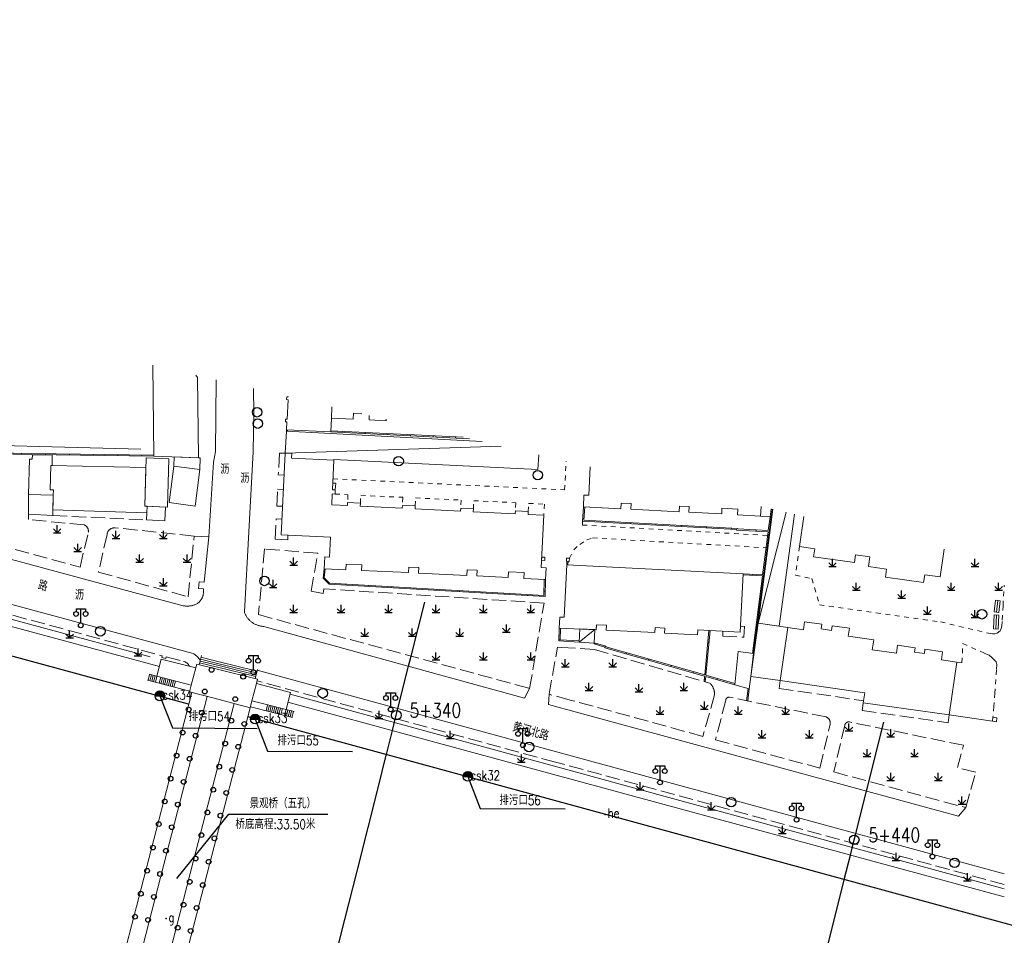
# Model space of a CAD drawing. Extents: x 39508475 to 39522402, y 3783947 to 3795549.
# Tile 111 of 256: x 39514293 to 39514500, y 3794345 to 3794538. Entities that reach past the tile are written whole.
import ezdxf
from ezdxf.enums import TextEntityAlignment as Align

# ---------------------------------------------------------------- set-up
doc = ezdxf.new("R2010")
doc.units = 0
doc.header["$PDSIZE"] = 0.2
doc.linetypes.add('X0', pattern=[4, 3, -1])
doc.linetypes.add('X6', pattern=[2, 1, -1])
doc.layers.get('0').update_dxf_attribs({"linetype": 'CONTINUOUS'})
for name, color, linetype in [('DLSS', 4, 'CONTINUOUS'), ('JCDL_DMX_F', 30, 'CONTINUOUS'), ('JCDL_JMDD_F', 231, 'CONTINUOUS'), ('JCDL_JMDX_F', 231, 'CONTINUOUS'), ('JCDL_JT_ZJ', 100, 'CONTINUOUS'), ('JCDL_JTD_F', 100, 'CONTINUOUS'), ('JCDL_JTX_F', 100, 'CONTINUOUS'), ('JMD', 6, 'CONTINUOUS'), ('SXSS', 5, 'CONTINUOUS'), ('ZBTZ', 3, 'CONTINUOUS'), ('zdh', 7, 'CONTINUOUS'), ('排水孔', 4, 'CONTINUOUS'), ('断面线', 2, 'CONTINUOUS')]:
    doc.layers.add(name, color=color, linetype=linetype)
for name, color, linetype, lineweight in [('JCDL_JMDX', 1, 'CONTINUOUS', 0), ('JCDL_ZBX', 3, 'CONTINUOUS', 0), ('JCDL_ZBX_F', 7, 'CONTINUOUS', 0), ('TEXTL_ZJ', 7, 'CONTINUOUS', 0)]:
    doc.layers.add(name, color=color, linetype=linetype, lineweight=lineweight)
doc.styles.add('HZ', font='rs', dxfattribs={"width": 0.8, "bigfont": 'hztxt'})
doc.linetypes.add('10422', pattern='A,2,[150,AAA.SHX,S=1,R=0,X=0,Y=1],2,[177,AAA.SHX,S=1,R=0,X=0,Y=0.8],1e-09', length=4)
doc.linetypes.add('X19', pattern='A,4.5,[145,symbolx.shx,S=1,R=0,X=0,Y=1],4.5,-0.5,[146,symbolx.shx,S=1,R=0,X=0,Y=0],-0.5', length=10)
doc.linetypes.add('X41', pattern='A,1,[18,symbolt.shx,S=1,R=0,X=0,Y=0],2,[8,symbolt.shx,S=1,R=0,X=0,Y=0],1', length=4)
doc.linetypes.add('X49', pattern='A,0,[5,symbolt.shx,S=1,R=0,X=0,Y=0],-10', length=10)
doc.linetypes.add('X67', pattern='A,1,[150,symbolx.shx,S=1,R=0,X=0,Y=1],2,[153,symbolx.shx,S=1,R=0,X=0,Y=0.8],2,[145,symbolx.shx,S=1,R=0,X=0,Y=0],0,[150,symbolx.shx,S=1,R=0,X=0,Y=1],2,[153,symbolx.shx,S=1,R=0,X=0,Y=0.8],2,[150,symbolx.shx,S=1,R=0,X=0,Y=1],0.5,-0.5,[146,symbolx.shx,S=1,R=0,X=0,Y=0],-0.5,0.5,[153,symbolx.shx,S=1,R=0,X=0,Y=0.8],1', length=12)

# ---------------------------------------------------------------- blocks, each defined once
blk = doc.blocks.new('5820000')
at = {"color": 0, "linetype": 'Continuous'}
blk.add_circle((0, 0), 1, dxfattribs=at)
blk = doc.blocks.new('3273002')
at = {"color": 0, "linetype": 'Continuous'}
blk.add_circle((0, 0), 0.5, dxfattribs=at)
blk = doc.blocks.new('9530003')
at = {"color": 0}
for p, q in [((-0.8, 0), (0.8, 0)), ((0, 0), (0, 1.6))]:
    blk.add_line(p, q, dxfattribs=at)
at = {"color": 0, "linetype": 'Continuous'}
for points in [[(0, 0), (-0.8, 0.8)], [(0, 0), (0.8, 0.8)]]:
    blk.add_lwpolyline(points, dxfattribs=at)
blk = doc.blocks.new('3521000')
at = {"color": 0}
for p, q in [((-1, 3.5), (1, 3.5)), ((0, 0.5), (0, 3.5))]:
    blk.add_line(p, q, dxfattribs=at)
at = {"color": 0, "linetype": 'Continuous', "flags": 128}
for points in [[(-1, 3.5), (-1, 2.9)], [(1, 3.5), (1, 2.9)]]:
    blk.add_lwpolyline(points, dxfattribs=at)
at = {"color": 0}
for centre in [(-1, 2.4), (1, 2.4), (0, 0)]:
    blk.add_circle(centre, 0.5, dxfattribs=at)

msp = doc.modelspace()

# ---------------------------------------------------------------- hatches: boundary and pattern name
at = {"layer": '排水孔', "linetype": 'Continuous'}
h = msp.add_hatch(color=256, dxfattribs=at)
edge = h.paths.add_edge_path()
edge.add_arc((39514322.09, 3794395.318), 1, 0, 180)
edge.add_line((39514321.09, 3794395.318), (39514322.09, 3794395.318))
edge.add_line((39514322.09, 3794395.318), (39514323.09, 3794395.318))
h = msp.add_hatch(color=256, dxfattribs=at)
edge = h.paths.add_edge_path()
edge.add_arc((39514342.15, 3794390.422), 1, 0, 180)
edge.add_line((39514341.15, 3794390.422), (39514342.15, 3794390.422))
edge.add_line((39514342.15, 3794390.422), (39514343.15, 3794390.422))
h = msp.add_hatch(color=256, dxfattribs=at)
edge = h.paths.add_edge_path()
edge.add_arc((39514386.97, 3794378.346), 1, 0, 180)
edge.add_line((39514385.97, 3794378.346), (39514386.97, 3794378.346))
edge.add_line((39514386.97, 3794378.346), (39514387.97, 3794378.346))

# ---------------------------------------------------------------- linework, layer by layer
for p, q in [((39514321.09, 3794395.318, 74.901), (39514323.09, 3794395.318, 74.901)), ((39514341.15, 3794390.422, 74.813), (39514343.15, 3794390.422, 74.813)), ((39514385.97, 3794378.346, 74.911), (39514387.97, 3794378.346, 74.911))]:
    msp.add_line(p, q)
at = {"linetype": 'Continuous'}
for p, q in [((39514322.09, 3794395.318, 36.561), (39514324.70834, 3794388.61569, -0.001)), ((39514342.15, 3794390.422, 36.473), (39514344.76834, 3794383.71969, -0.089)), ((39514324.70834, 3794388.61569, -0.001), (39514342.59506, 3794388.4954, -0.001)), ((39514344.76834, 3794383.71969, -0.089), (39514362.65506, 3794383.5994, -0.089)), ((39514386.97, 3794378.346, 36.571), (39514389.58834, 3794371.64369, 0.009)), ((39514389.58834, 3794371.64369, 0.009), (39514407.47506, 3794371.5234, 0.009))]:
    msp.add_line(p, q, dxfattribs=at)
at = {"flags": 128}
for points, elevation in [([(39514323.09, 3794395.318, 1), (39514321.09, 3794395.318), (39514322.09, 3794395.318)], 36.561), ([(39514343.15, 3794390.422, 1), (39514341.15, 3794390.422), (39514342.15, 3794390.422)], 36.473), ([(39514387.97, 3794378.346, 1), (39514385.97, 3794378.346), (39514386.97, 3794378.346)], 36.571)]:
    msp.add_lwpolyline(points, format="xyb", close=True, dxfattribs=dict(at, elevation=elevation))
at = {"layer": 'DLSS', "linetype": 'Continuous', "lineweight": 20}
for points in [[(39514332.392, 3794428.84601), (39514333.38199, 3794444.581), (39514333.78399, 3794446.787), (39514333.95503, 3794461.91315)], [(39514341.78053, 3794460.09564), (39514341.867, 3794454.99699), (39514341.722, 3794446.785), (39514339.88679, 3794413.02052)], [(39514250, 3794435.12027), (39514326.989, 3794414.31901), (39514327.13556, 3794414.29605), (39514327.28281, 3794414.27796), (39514327.43054, 3794414.26439), (39514327.57861, 3794414.25535), (39514327.7269, 3794414.25085), (39514327.87525, 3794414.25089), (39514328.02354, 3794414.25547), (39514328.1718, 3794414.2648), (39514328.31933, 3794414.27824), (39514328.46657, 3794414.29641), (39514328.61318, 3794414.31908), (39514328.75903, 3794414.34622), (39514328.90398, 3794414.37782), (39514329.04789, 3794414.41384), (39514329.19064, 3794414.45424), (39514329.33208, 3794414.49901), (39514329.47208, 3794414.54807), (39514329.61052, 3794414.60141), (39514329.74725, 3794414.65896), (39514329.882, 3794414.721), (39514329.98102, 3794414.78678), (39514330.07711, 3794414.85676), (39514330.17035, 3794414.9305), (39514330.26059, 3794415.00788), (39514330.34768, 3794415.0888), (39514330.43149, 3794415.1731), (39514330.51188, 3794415.26067), (39514330.58873, 3794415.35137), (39514330.66192, 3794415.44505), (39514330.73133, 3794415.54156), (39514330.79684, 3794415.64075), (39514330.81404, 3794415.66902), (39514330.85837, 3794415.74246), (39514330.91581, 3794415.84654), (39514330.96906, 3794415.95282), (39514331.01805, 3794416.06114), (39514331.0627, 3794416.17131), (39514331.10294, 3794416.28317), (39514331.1387, 3794416.39654), (39514331.16992, 3794416.51124), (39514331.19657, 3794416.62709), (39514331.21859, 3794416.74391), (39514331.23596, 3794416.86151), (39514331.24864, 3794416.97971), (39514331.25661, 3794417.09832), (39514331.25986, 3794417.21715), (39514331.258, 3794417.336), (39514331.304, 3794417.877), (39514330.23301, 3794417.94099), (39514330.379, 3794419.333), (39514331.437, 3794419.322), (39514332.392, 3794428.84601), (39514329.288, 3794429.011)], [(39514330.58761, 3794402.82332), (39514330.58119, 3794402.83368), (39514330.49731, 3794402.95955), (39514330.40932, 3794403.08257), (39514330.31729, 3794403.20261), (39514330.22135, 3794403.31954), (39514330.12158, 3794403.43323), (39514330.01811, 3794403.54356), (39514329.91104, 3794403.6504), (39514329.80049, 3794403.75364), (39514329.68659, 3794403.85316), (39514329.56946, 3794403.94886), (39514329.44922, 3794404.04063), (39514329.32601, 3794404.12836), (39514329.19996, 3794404.21197), (39514329.071, 3794404.291), (39514250, 3794425.6078)], [(39514399.99001, 3794396.89999), (39514398.935, 3794394.836), (39514343.949, 3794409.983), (39514343.80005, 3794409.99159), (39514343.65149, 3794410.00549), (39514343.50347, 3794410.02427), (39514343.35615, 3794410.04791), (39514343.20968, 3794410.07639), (39514343.06424, 3794410.10968), (39514342.91996, 3794410.14773), (39514342.77702, 3794410.19052), (39514342.63556, 3794410.23798), (39514342.49575, 3794410.29008), (39514342.35772, 3794410.34675), (39514342.22163, 3794410.40793), (39514342.08763, 3794410.47356), (39514341.95587, 3794410.54357), (39514341.82648, 3794410.61787), (39514341.6996, 3794410.69639), (39514341.57538, 3794410.77905), (39514341.45395, 3794410.86575), (39514341.33543, 3794410.9564), (39514341.21997, 3794411.0509), (39514341.10768, 3794411.14916), (39514340.99868, 3794411.25105), (39514340.989, 3794411.26101), (39514340.8931, 3794411.35648), (39514340.79104, 3794411.46533), (39514340.69262, 3794411.57747), (39514340.59795, 3794411.6928), (39514340.50713, 3794411.81118), (39514340.42025, 3794411.93248), (39514340.33741, 3794412.05658), (39514340.2587, 3794412.18334), (39514340.1842, 3794412.31262), (39514340.114, 3794412.44428), (39514340.04818, 3794412.57819), (39514339.98679, 3794412.71418), (39514339.92992, 3794412.85213), (39514339.88679, 3794413.02052)], [(39514405.90829, 3794383.49241), (39514342.6119, 3794400.74018)], [(39514404.06999, 3794395.68701), (39514403.96001, 3794393.549), (39514408.0481, 3794392.43376)], [(39514408.0481, 3794392.43376), (39514490.34501, 3794369.983), (39514491.866, 3794371.807)], [(39514500, 3794357.85882), (39514424.714, 3794378.368), (39514405.90829, 3794383.49241)]]:
    msp.add_lwpolyline(points, dxfattribs=at)
at = {"layer": 'DLSS', "linetype": 'X6', "lineweight": 0}
for points in [[(39514358.54819, 3794441.07357), (39514407.34771, 3794438.74286), (39514407.696, 3794444.78644)], [(39514359.007, 3794437.848), (39514361.70686, 3794437.71906), (39514361.624, 3794436.05699)], [(39514364.32799, 3794435.916), (39514364.41141, 3794437.58989), (39514373.2572, 3794437.1674), (39514373.17301, 3794435.479)], [(39514375.879, 3794435.346), (39514375.96333, 3794437.03816), (39514385.54824, 3794436.58037), (39514385.464, 3794434.89)], [(39514388.138, 3794434.71501), (39514388.22463, 3794436.45255), (39514397.08839, 3794436.02921), (39514397.002, 3794434.296)], [(39514399.68901, 3794434.164), (39514399.77561, 3794435.90086), (39514403.09803, 3794435.74218), (39514402.98199, 3794433.378)], [(39514411.151, 3794432.136), (39514411.10256, 3794431.33507), (39514450.19156, 3794429.12462)], [(39514408.38297, 3794424.335), (39514409.28221, 3794426.13058), (39514410.55469, 3794427.25142), (39514412.02128, 3794428.22137), (39514413.26172, 3794428.61806)], [(39514413.26172, 3794428.61806), (39514450.05465, 3794426.52822)], [(39514456.83, 3794426.785), (39514456.02576, 3794420.75569), (39514459.45406, 3794420.0707), (39514461.07799, 3794414.49827), (39514486.55036, 3794410.93039), (39514496.65415, 3794408.53673), (39514497.48462, 3794408.39231), (39514498.03093, 3794408.38221), (39514498.48619, 3794408.58435), (39514499.10332, 3794409.06949), (39514499.35624, 3794409.50409), (39514499.49788, 3794410.02966), (39514499.57916, 3794411.3168), (39514499.73132, 3794414.3529), (39514500, 3794418.69721)], [(39514490.005, 3794402.479), (39514491.03777, 3794402.33547), (39514491.27988, 3794406.34247), (39514495.93162, 3794404.29985), (39514496.78375, 3794403.90871), (39514497.39406, 3794403.46005), (39514497.88922, 3794402.96537), (39514498.29226, 3794402.4937), (39514498.44237, 3794401.9841), (39514498.33874, 3794400.79917), (39514498.0049, 3794395.91725), (39514497.8149, 3794393.09873), (39514497.61448, 3794390.83415)]]:
    msp.add_lwpolyline(points, dxfattribs=at)
at = {"layer": 'JCDL_DMX_F', "color": 3, "linetype": 'X41', "lineweight": 0}
for points in [[(39514250, 3794421.00078), (39514263.4553, 3794417.36113), (39514321.98481, 3794401.52898)], [(39514349.07122, 3794394.00055), (39514404.79884, 3794378.85647)], [(39514404.79884, 3794378.85647), (39514500, 3794352.9854)]]:
    msp.add_lwpolyline(points, dxfattribs=at)
at = {"layer": 'JCDL_JMDX', "color": 6, "linetype": 'Continuous', "lineweight": 0}
for points in [[(39514348.766, 3794451.41801), (39514348.749, 3794451.133)], [(39514258.93137, 3794449.41721), (39514260.00476, 3794449.42218), (39514259.985, 3794446.813), (39514295.122, 3794446.16001), (39514320.772, 3794445.82901)], [(39514358.08919, 3794450.95802), (39514387.33647, 3794449.51505)], [(39514348.51274, 3794446.46941), (39514393.96041, 3794447.9766)], [(39514411.335, 3794435.178), (39514411.151, 3794432.136), (39514443.59355, 3794430.39803), (39514443.587, 3794430.27401), (39514450.23369, 3794429.92351)], [(39514450.86795, 3794434.75954), (39514450.63416, 3794433.03777), (39514450.26567, 3794430.17217)], [(39514448.13313, 3794410.64935), (39514454.00685, 3794434.03051)], [(39514450.23369, 3794429.92351), (39514449.06986, 3794420.87277)], [(39514356.684, 3794422.10201), (39514356.452, 3794420.105), (39514357.729, 3794418.86599), (39514398.202, 3794416.53699), (39514403.251, 3794416.253), (39514403.322, 3794419.879)], [(39514407.85206, 3794423.70138), (39514407.815, 3794422.98199)], [(39514449.06986, 3794420.87277), (39514444.95801, 3794421.08299)], [(39514449.03788, 3794420.62408), (39514446.93816, 3794404.29527)], [(39514406.232, 3794409.634), (39514406.15399, 3794406.933), (39514410.40568, 3794406.66032)], [(39514410.40568, 3794406.66032), (39514413.73552, 3794409.29438)], [(39514437.12105, 3794399.67942), (39514438.01135, 3794409.13236)], [(39514413.607, 3794406.45499), (39514413.574, 3794406.284), (39514415.81801, 3794405.61399), (39514415.823, 3794405.48099), (39514436.85245, 3794399.49594)], [(39514330.36234, 3794401.90696), (39514330.83286, 3794403.82095)], [(39514330.74484, 3794403.4629), (39514334.27956, 3794402.59398)], [(39514329.837, 3794402.036), (39514329.62836, 3794401.22427)], [(39514334.17001, 3794400.97167), (39514329.837, 3794402.036)], [(39514330.45837, 3794402.2976), (39514334.19747, 3794401.37843)], [(39514330.55386, 3794402.68603), (39514334.22484, 3794401.78361)], [(39514330.64935, 3794403.07447), (39514334.2522, 3794402.18879)], [(39514334.19747, 3794401.37843), (39514342.28034, 3794399.39145)], [(39514334.22484, 3794401.78361), (39514342.37583, 3794399.77989)], [(39514334.2522, 3794402.18879), (39514342.47132, 3794400.16832)], [(39514334.27956, 3794402.59398), (39514342.56681, 3794400.55676)], [(39514319.90819, 3794399.87696), (39514319.57805, 3794398.59248)], [(39514319.7904, 3794399.90724), (39514321.45782, 3794399.47867)], [(39514320.2956, 3794399.77739), (39514319.96546, 3794398.49291)], [(39514320.68301, 3794399.67781), (39514320.35286, 3794398.39334)], [(39514321.07042, 3794399.57824), (39514320.74027, 3794398.29376)], [(39514321.45782, 3794399.47867), (39514321.12768, 3794398.19419)], [(39514322.25614, 3794399.27348), (39514321.926, 3794397.989)], [(39514342.64945, 3794398.88885), (39514334.17001, 3794400.97167)], [(39514436.99727, 3794398.31053), (39514437.09721, 3794399.42628), (39514443.219, 3794397.684)], [(39514319.46026, 3794398.62276), (39514328.36811, 3794396.33322)], [(39514322.64355, 3794399.17391), (39514322.31341, 3794397.88943)], [(39514323.03096, 3794399.07433), (39514322.70082, 3794397.78985)], [(39514323.41837, 3794398.97476), (39514323.08822, 3794397.69028)], [(39514323.80578, 3794398.87518), (39514323.47563, 3794397.59071)], [(39514324.19318, 3794398.77561), (39514323.86304, 3794397.49113)], [(39514324.58059, 3794398.67604), (39514324.25045, 3794397.39156)], [(39514324.968, 3794398.57646), (39514324.63786, 3794397.29198)], [(39514325.35541, 3794398.47689), (39514325.02526, 3794397.19241)], [(39514328.70119, 3794397.61694), (39514328.32545, 3794396.16881)], [(39514342.40562, 3794397.94019), (39514342.64945, 3794398.88885)], [(39514332.05461, 3794395.20122), (39514323.48968, 3794362.02868)], [(39514328.32545, 3794396.16881), (39514333.4992, 3794394.82641)], [(39514445.94839, 3794394.28085), (39514446.258, 3794396.85499)], [(39514337.73656, 3794393.72696), (39514329.19463, 3794360.64352)], [(39514333.4992, 3794394.82641), (39514341.08981, 3794392.85692)], [(39514341.47844, 3794394.33286), (39514341.08981, 3794392.85692)], [(39514344.4531, 3794392.19897), (39514344.78324, 3794393.48345)], [(39514344.8405, 3794392.09939), (39514345.17065, 3794393.38387)], [(39514345.22791, 3794391.99982), (39514345.55806, 3794393.2843)], [(39514345.61532, 3794391.90025), (39514345.94546, 3794393.18472)], [(39514346.00273, 3794391.80067), (39514346.33287, 3794393.08515)], [(39514346.39014, 3794391.7011), (39514346.72028, 3794392.98558)], [(39514346.77754, 3794391.60152), (39514347.10769, 3794392.886)], [(39514347.16495, 3794391.50195), (39514347.4951, 3794392.78643)], [(39514347.55236, 3794391.40238), (39514347.88251, 3794392.68686)], [(39514348.35068, 3794391.19719), (39514348.68082, 3794392.48167)], [(39514348.73809, 3794391.09761), (39514349.06823, 3794392.38209)], [(39514349.1255, 3794390.99804), (39514349.45564, 3794392.28252)], [(39514349.5129, 3794390.89847), (39514349.84305, 3794392.18295)], [(39514349.90031, 3794390.79889), (39514350.23046, 3794392.08337)], [(39514323.48968, 3794362.02868), (39514314.18335, 3794325.98464)], [(39514329.19463, 3794360.64352), (39514319.87228, 3794324.53743)]]:
    msp.add_lwpolyline(points, dxfattribs=at)
at = {"layer": 'JCDL_JMDX', "color": 6, "linetype": 'X0', "lineweight": 0}
for points in [[(39514348.51274, 3794446.46941), (39514347.25699, 3794446.478), (39514347.03799, 3794441.908), (39514348.27626, 3794441.84866)], [(39514347.93966, 3794435.27146), (39514346.73899, 3794435.329), (39514346.895, 3794438.895), (39514348.12209, 3794438.83619)], [(39514359.04601, 3794438.74301), (39514359.14501, 3794440.13699), (39514358.50491, 3794440.16758)], [(39514299.536, 3794433.352), (39514319.276, 3794432.39499)], [(39514349.06191, 3794429.22777), (39514349.01289, 3794428.2043), (39514346.38801, 3794428.32999), (39514346.613, 3794432.61601), (39514347.80084, 3794432.55907)], [(39514440.72836, 3794408.98041), (39514440.669, 3794407.919), (39514445.116, 3794407.703), (39514445.267, 3794409.97), (39514444.55531, 3794410.00737)], [(39514452.796, 3794398.579), (39514452.55454, 3794396.93231), (39514470.34697, 3794394.32338), (39514470.05429, 3794392.25269), (39514488.157, 3794389.694), (39514488.398, 3794391.33201)]]:
    msp.add_lwpolyline(points, dxfattribs=at)
at = {"layer": 'JCDL_JMDX', "color": 6, "linetype": 'X67', "lineweight": 0}
for points in [[(39514250, 3794414.78369), (39514328.14589, 3794393.5867)], [(39514340.59451, 3794390.93857), (39514403.57703, 3794373.75101)], [(39514403.57703, 3794373.75101), (39514500, 3794347.43775)]]:
    msp.add_lwpolyline(points, dxfattribs=at)
at = {"layer": 'JCDL_JMDX', "color": 6, "linetype": 'X19', "lineweight": 0}
msp.add_lwpolyline([(39514488.39797, 3794391.33201), (39514497.512, 3794389.99699)], dxfattribs=at)
at = {"layer": 'JCDL_JMDX_F', "linetype": 'Continuous', "lineweight": 0}
for points in [[(39514348.7575, 3794451.2755), (39514349.00706, 3794451.26062)], [(39514349.01571, 3794451.40569), (39514348.99864, 3794451.11948)], [(39514358.10151, 3794451.20772), (39514385.96808, 3794449.83286)], [(39514360.58615, 3794450.83483), (39514360.59847, 3794451.08453)], [(39514365.34656, 3794450.59996), (39514365.35888, 3794450.84966)], [(39514370.10697, 3794450.3651), (39514370.11929, 3794450.6148)], [(39514374.86739, 3794450.13023), (39514374.8797, 3794450.37993)], [(39514379.6278, 3794449.89537), (39514379.64012, 3794450.14507)], [(39514384.38821, 3794449.6605), (39514384.40053, 3794449.9102)], [(39514260.23687, 3794447.05836), (39514295.12593, 3794446.40998), (39514320.77011, 3794446.07905)], [(39514292.91306, 3794446.20106), (39514292.91771, 3794446.45101)], [(39514297.98473, 3794446.12306), (39514297.98796, 3794446.37304)], [(39514303.0566, 3794446.05761), (39514303.05983, 3794446.30759)], [(39514308.12847, 3794445.99216), (39514308.1317, 3794446.24214)], [(39514313.20034, 3794445.92671), (39514313.20357, 3794446.17669)], [(39514318.27221, 3794445.86126), (39514318.27543, 3794446.11125)], [(39514411.58454, 3794435.1629), (39514411.41574, 3794432.37218), (39514443.85636, 3794430.63431), (39514443.84983, 3794430.51049), (39514450.26567, 3794430.17217)], [(39514447.18611, 3794404.26339), (39514450.882, 3794433.005), (39514451.11253, 3794434.70273)], [(39514411.18406, 3794432.68256), (39514411.43361, 3794432.66746)], [(39514450.58452, 3794432.65175), (39514450.83248, 3794432.61987)], [(39514415.92757, 3794431.88012), (39514415.94094, 3794432.12976)], [(39514421.2509, 3794431.59494), (39514421.26427, 3794431.84459)], [(39514426.57422, 3794431.30977), (39514426.5876, 3794431.55941)], [(39514431.89755, 3794431.0246), (39514431.91093, 3794431.27424)], [(39514437.22088, 3794430.73942), (39514437.23426, 3794430.98906)], [(39514442.54421, 3794430.45425), (39514442.55759, 3794430.70389)], [(39514447.73716, 3794430.05516), (39514447.75033, 3794430.30481)], [(39514449.91484, 3794427.44392), (39514450.1628, 3794427.41204)], [(39514402.54974, 3794424.57078), (39514403.17701, 3794424.54), (39514403.17099, 3794423.895), (39514402.51815, 3794423.92705), (39514402.54974, 3794424.57078)], [(39514407.76201, 3794424.36699), (39514408.38297, 3794424.335), (39514408.349, 3794423.67578), (39514407.72802, 3794423.70777), (39514407.76201, 3794424.36699)], [(39514356.93438, 3794422.09083), (39514356.71456, 3794420.19859), (39514357.83629, 3794419.11023), (39514398.2162, 3794416.78659), (39514403.00612, 3794416.51716), (39514403.07216, 3794419.89005)], [(39514407.83353, 3794423.34169), (39514408.0832, 3794423.32882)], [(39514408.10173, 3794423.68852), (39514408.06467, 3794422.96923)], [(39514449.38871, 3794423.35235), (39514449.63667, 3794423.32047)], [(39514449.03788, 3794420.62408), (39514444.94524, 3794420.83332)], [(39514447.01393, 3794420.97788), (39514447.00117, 3794420.72821)], [(39514356.80336, 3794419.76409), (39514356.97745, 3794419.94352)], [(39514361.23481, 3794418.66425), (39514361.24917, 3794418.91384)], [(39514366.02822, 3794418.38842), (39514366.04258, 3794418.63801)], [(39514370.82162, 3794418.11259), (39514370.83599, 3794418.36217)], [(39514375.61503, 3794417.83675), (39514375.62939, 3794418.08634)], [(39514448.71903, 3794418.1445), (39514448.96699, 3794418.11261)], [(39514380.40843, 3794417.56092), (39514380.4228, 3794417.8105)], [(39514385.20184, 3794417.28508), (39514385.2162, 3794417.53467)], [(39514389.99524, 3794417.00925), (39514390.00961, 3794417.25884)], [(39514394.78865, 3794416.73341), (39514394.80301, 3794416.983)], [(39514399.58216, 3794416.45936), (39514399.5962, 3794416.70897)], [(39514403.27305, 3794417.37948), (39514403.0231, 3794417.38437)], [(39514497.84019, 3794413.07024), (39514498.16819, 3794415.47324)], [(39514498.16819, 3794415.47324), (39514499.159, 3794415.338)], [(39514498.3356, 3794413.00262), (39514498.66359, 3794415.40562)], [(39514498.83101, 3794412.935), (39514499.159, 3794415.338)], [(39514447.98802, 3794412.45967), (39514448.23598, 3794412.42779)], [(39514497.72122, 3794409.46639), (39514497.86622, 3794412.3984)], [(39514497.84019, 3794413.07024), (39514498.83101, 3794412.935)], [(39514497.86622, 3794412.3984), (39514498.865, 3794412.349)], [(39514498.22061, 3794409.4417), (39514498.36561, 3794412.3737)], [(39514498.72, 3794409.417), (39514498.865, 3794412.349)], [(39514406.48189, 3794409.62678), (39514406.41086, 3794407.16704), (39514410.41698, 3794406.91011)], [(39514413.85247, 3794406.40761), (39514413.86235, 3794406.45881), (39514416.06112, 3794405.80231), (39514416.06601, 3794405.67176), (39514436.8765, 3794399.74902), (39514437.76156, 3794409.14632)], [(39514497.72122, 3794409.46639), (39514498.72, 3794409.417)], [(39514406.15983, 3794407.13504), (39514406.40973, 3794407.12782)], [(39514413.85247, 3794406.40761), (39514413.607, 3794406.45499)], [(39514415.80263, 3794405.61858), (39514415.87416, 3794405.85813)], [(39514437.77693, 3794406.64337), (39514437.52804, 3794406.66681)], [(39514447.25701, 3794406.77485), (39514447.50496, 3794406.74297)], [(39514420.37165, 3794404.18643), (39514420.44008, 3794404.42688)], [(39514425.06374, 3794402.85105), (39514425.13218, 3794403.0915)], [(39514429.75584, 3794401.51566), (39514429.82427, 3794401.75611)], [(39514437.35547, 3794402.16841), (39514437.10657, 3794402.19185)], [(39514342.18485, 3794399.00302), (39514342.65483, 3794400.91481)], [(39514434.44793, 3794400.18027), (39514434.51637, 3794400.42073)], [(39514436.75269, 3794398.38217), (39514436.85245, 3794399.49594)], [(39514437.12105, 3794399.67942), (39514443.24552, 3794397.93638)], [(39514437.04724, 3794398.86841), (39514436.79824, 3794398.89071)], [(39514439.50172, 3794398.74195), (39514439.57016, 3794398.9824)], [(39514445.70261, 3794394.33094), (39514446.0142, 3794396.9215)], [(39514446.10319, 3794395.56792), (39514445.85498, 3794395.59778)], [(39514350.0181, 3794390.76862), (39514341.14074, 3794393.05033)], [(39514348.68082, 3794392.48167), (39514350.34825, 3794392.0531)], [(39514497.512, 3794389.99699), (39514498.33704, 3794389.89599), (39514498.43952, 3794390.73315), (39514497.61448, 3794390.83415), (39514497.512, 3794389.99699)]]:
    msp.add_lwpolyline(points, dxfattribs=at)
at = {"layer": 'JCDL_JTX_F', "linetype": 'Continuous', "lineweight": 0}
for points in [[(39514328.782, 3794396.05035), (39514320.21711, 3794362.8784)], [(39514341.08981, 3794392.85692), (39514332.56601, 3794359.84364)], [(39514320.21711, 3794362.8784), (39514310.90649, 3794326.81824)], [(39514332.56601, 3794359.84364), (39514323.22966, 3794323.68334)]]:
    msp.add_lwpolyline(points, dxfattribs=at)
at = {"layer": 'JCDL_ZBX', "color": 114, "linetype": 'X49', "lineweight": 0, "true_color": 0x009944}
for points in [[(39514318.05692, 3794447.32483), (39514270.02386, 3794448.55329)], [(39514320.05483, 3794403.55383), (39514251.50287, 3794422.10259)], [(39514405.19801, 3794380.52445), (39514375.60467, 3794388.5954), (39514349.51107, 3794395.71188)], [(39514500, 3794354.66921), (39514428.54242, 3794374.15775), (39514405.19801, 3794380.52445)]]:
    msp.add_lwpolyline(points, dxfattribs=at)
at = {"layer": 'JCDL_ZBX_F', "color": 114, "linetype": 'X0', "lineweight": 0, "true_color": 0x009944}
for points in [[(39514256.811, 3794435.52399), (39514305.25499, 3794422.482), (39514307, 3794429.819), (39514307.01152, 3794429.90626), (39514307.01724, 3794429.9941), (39514307.01758, 3794430.08213), (39514307.01254, 3794430.17002), (39514307.00214, 3794430.25743), (39514306.98641, 3794430.34405), (39514306.96542, 3794430.42954), (39514306.93924, 3794430.51358), (39514306.90797, 3794430.59588), (39514306.87173, 3794430.6761), (39514306.83066, 3794430.75396), (39514306.78695, 3794430.82558), (39514306.73463, 3794430.90143), (39514306.68004, 3794430.97049), (39514306.62133, 3794431.03608), (39514306.55871, 3794431.09796), (39514306.49244, 3794431.1559), (39514306.42274, 3794431.20968), (39514306.34989, 3794431.25909), (39514306.27416, 3794431.30397), (39514306.19582, 3794431.34413), (39514306.11501, 3794431.379), (39514294.3996, 3794432.47585), (39514294.41601, 3794433.592)], [(39514309.144, 3794421.4), (39514328.02699, 3794416.209), (39514329.288, 3794429.011), (39514312.693, 3794430.74301), (39514312.60564, 3794430.74868), (39514312.51808, 3794430.74927), (39514312.43062, 3794430.74515), (39514312.34351, 3794430.73634), (39514312.257, 3794430.72286), (39514312.17133, 3794430.70475), (39514312.08676, 3794430.68207), (39514312.00353, 3794430.65488), (39514311.92188, 3794430.62326), (39514311.84205, 3794430.5873), (39514311.76427, 3794430.5471), (39514311.74701, 3794430.537), (39514311.68875, 3794430.50278), (39514311.61573, 3794430.45447), (39514311.54541, 3794430.40231), (39514311.47798, 3794430.34645), (39514311.41366, 3794430.28704), (39514311.35262, 3794430.22427), (39514311.29504, 3794430.15831), (39514311.24109, 3794430.08935), (39514311.19092, 3794430.01759), (39514311.14467, 3794429.94324), (39514311.10249, 3794429.86651), (39514311.06449, 3794429.78763), (39514311.03078, 3794429.70682), (39514311.00145, 3794429.62432), (39514310.97661, 3794429.54036), (39514310.9563, 3794429.45519), (39514310.94099, 3794429.36899), (39514309.144, 3794421.4)], [(39514344.121, 3794426.28499), (39514342.86301, 3794412.456), (39514399.99001, 3794396.89999), (39514403.021, 3794414.89999), (39514356.65901, 3794417.894), (39514356.506, 3794416.935), (39514353.974, 3794417.379), (39514355.352, 3794425.404), (39514344.121, 3794426.28499)], [(39514264.07201, 3794419.641), (39514322.55801, 3794403.79499), (39514322.462, 3794403.41399), (39514323.32, 3794403.208), (39514323.42299, 3794403.572), (39514327.043, 3794402.61399), (39514327.13779, 3794402.58846), (39514327.23099, 3794402.5576), (39514327.32245, 3794402.52189), (39514327.41191, 3794402.48144), (39514327.49913, 3794402.43636), (39514327.58387, 3794402.38677), (39514327.66589, 3794402.33282), (39514327.74498, 3794402.27464), (39514327.82091, 3794402.2124), (39514327.89347, 3794402.14626), (39514327.96247, 3794402.07642), (39514328.02772, 3794402.00306), (39514328.08904, 3794401.92638), (39514328.14625, 3794401.84659), (39514328.168, 3794401.813), (39514328.19921, 3794401.76392), (39514328.24777, 3794401.67859), (39514328.29179, 3794401.59083), (39514328.30314, 3794401.56489)], [(39514408.53448, 3794394.46613), (39514404.06999, 3794395.68701), (39514405.875, 3794405.585)], [(39514405.875, 3794405.585), (39514406.64673, 3794405.54132)], [(39514406.64673, 3794405.54132), (39514413.66599, 3794405.144), (39514437.979, 3794398.02299), (39514438.06623, 3794397.93396), (39514438.14972, 3794397.8414), (39514438.22964, 3794397.74574), (39514438.30586, 3794397.64711), (39514438.37827, 3794397.54565), (39514438.44679, 3794397.44151), (39514438.51129, 3794397.33485), (39514438.57169, 3794397.22581), (39514438.62791, 3794397.11456), (39514438.67985, 3794397.00125), (39514438.692, 3794396.972), (39514438.72746, 3794396.88605), (39514438.77065, 3794396.76912), (39514438.80936, 3794396.65063), (39514438.84355, 3794396.53076), (39514438.87315, 3794396.40968), (39514438.89814, 3794396.28755), (39514438.91846, 3794396.16457), (39514438.93409, 3794396.04091), (39514438.94502, 3794395.91674), (39514438.95121, 3794395.79224), (39514438.95267, 3794395.6676), (39514438.949, 3794395.54301), (39514436.50201, 3794386.81801), (39514408.53448, 3794394.46613)], [(39514405.40723, 3794381.39868), (39514342.55636, 3794398.52669)], [(39514461.162, 3794380.129), (39514463.31901, 3794389.381), (39514463.32802, 3794389.46505), (39514463.33183, 3794389.5495), (39514463.33081, 3794389.63403), (39514463.32497, 3794389.71837), (39514463.31432, 3794389.80224), (39514463.29891, 3794389.88536), (39514463.27878, 3794389.96747), (39514463.254, 3794390.04829), (39514463.22465, 3794390.12757), (39514463.19082, 3794390.20504), (39514463.15262, 3794390.28046), (39514463.12042, 3794390.33602), (39514463.11019, 3794390.35358), (39514463.06365, 3794390.42415), (39514463.01316, 3794390.49196), (39514462.95888, 3794390.55677), (39514462.901, 3794390.61838), (39514462.83969, 3794390.67659), (39514462.77516, 3794390.73121), (39514462.70762, 3794390.78205), (39514462.63729, 3794390.82896), (39514462.5644, 3794390.87178), (39514462.48901, 3794390.91), (39514442.13001, 3794395.05901), (39514442.07397, 3794395.06737), (39514442.0174, 3794395.07079), (39514441.96074, 3794395.06961), (39514441.90436, 3794395.06385), (39514441.84864, 3794395.05353), (39514441.79393, 3794395.03874), (39514441.7406, 3794395.01956), (39514441.689, 3794394.99613), (39514441.63947, 3794394.96859), (39514441.59233, 3794394.93713), (39514441.56785, 3794394.91798), (39514441.5479, 3794394.90195), (39514441.50646, 3794394.86329), (39514441.46829, 3794394.8214), (39514441.43364, 3794394.77656), (39514441.40274, 3794394.72905), (39514441.37579, 3794394.6792), (39514441.35296, 3794394.62733), (39514441.33442, 3794394.57378), (39514441.32027, 3794394.5189), (39514441.31099, 3794394.46301), (39514439.153, 3794386.08499), (39514461.162, 3794380.129)], [(39514491.866, 3794371.807), (39514493.977, 3794379.265), (39514490.17, 3794380.239), (39514491.39899, 3794384.93001), (39514467.35, 3794389.871), (39514467.2857, 3794389.87555), (39514467.22124, 3794389.87516), (39514467.15696, 3794389.8702), (39514467.0932, 3794389.8607), (39514467.03027, 3794389.8467), (39514466.96849, 3794389.82828), (39514466.90818, 3794389.80553), (39514466.84962, 3794389.77857), (39514466.79312, 3794389.74752), (39514466.77139, 3794389.73368), (39514466.73897, 3794389.71255), (39514466.68743, 3794389.67383), (39514466.63876, 3794389.63155), (39514466.59321, 3794389.58593), (39514466.551, 3794389.5372), (39514466.51236, 3794389.4856), (39514466.47747, 3794389.4314), (39514466.4465, 3794389.37485), (39514466.41962, 3794389.31626), (39514466.39696, 3794389.2559), (39514466.379, 3794389.194), (39514464.08499, 3794379.31099), (39514491.866, 3794371.807)], [(39514500, 3794355.62043), (39514405.40723, 3794381.39868)]]:
    msp.add_lwpolyline(points, dxfattribs=at)
at = {"layer": 'JMD', "linetype": 'Continuous'}
for p, q in [((39514325.66513, 3794356.88911), (39514336.63959, 3794370.44461)), ((39514336.63959, 3794370.44461), (39514357.48959, 3794370.44461))]:
    msp.add_line(p, q, dxfattribs=at)
at = {"layer": 'JMD', "color": 6, "linetype": 'Continuous', "lineweight": 0}
for points in [[(39514330.00934, 3794462.44007), (39514330.19499, 3794445.507), (39514320.772, 3794445.82901), (39514320.62678, 3794465.00871)], [(39514329.66007, 3794462.91068), (39514330.00934, 3794462.44007)], [(39514358.32112, 3794456.25401), (39514358.233, 3794453.873), (39514358.08919, 3794450.95802), (39514348.766, 3794451.41801), (39514348.85374, 3794453.04366), (39514348.551, 3794453.06), (39514348.57966, 3794453.64912), (39514348.88554, 3794453.63261), (39514349.10636, 3794457.72369), (39514348.77871, 3794457.74137), (39514348.809, 3794458.364), (39514349.13996, 3794458.34614), (39514349.1421, 3794458.38588)], [(39514364.66386, 3794454.78088), (39514362.87672, 3794454.87401), (39514362.81199, 3794453.632), (39514358.233, 3794453.873), (39514358.32112, 3794456.25401)], [(39514369.74451, 3794453.60087), (39514369.72799, 3794453.284), (39514366.151, 3794453.45901), (39514366.20128, 3794454.4238)], [(39514401.92761, 3794446.12618), (39514401.70001, 3794443.041), (39514358.7425, 3794445.14002), (39514358.735, 3794444.98399), (39514349.83679, 3794445.40908), (39514349.88701, 3794446.46), (39514348.51274, 3794446.46941), (39514348.749, 3794451.133), (39514389.97935, 3794448.90122)], [(39514299.095, 3794443.906), (39514298.98555, 3794438.73636), (39514299.6497, 3794438.72229), (39514299.62691, 3794437.6459), (39514294.42699, 3794437.75599), (39514294.62719, 3794445.19693), (39514295.1859, 3794445.17874), (39514295.21601, 3794446.103), (39514299.40111, 3794446.09224), (39514299.35471, 3794443.90051), (39514299.095, 3794443.906)], [(39514323.983, 3794445.24601), (39514323.721, 3794435.11099), (39514318.90401, 3794435.28901), (39514319.166, 3794445.45699), (39514323.983, 3794445.24601)], [(39514330.596, 3794445.492), (39514330.503, 3794443.01804), (39514325.02512, 3794443.74264), (39514325.09137, 3794445.6814), (39514330.19499, 3794445.507), (39514330.596, 3794445.492)], [(39514402.98199, 3794433.378), (39514402.443, 3794422.396), (39514403.48, 3794422.321), (39514403.322, 3794419.879), (39514398.75801, 3794420.081), (39514398.81729, 3794421.31426), (39514395.52525, 3794421.47253), (39514395.467, 3794420.26101), (39514388.86999, 3794420.59699), (39514388.92734, 3794421.78972), (39514386.81622, 3794421.8912), (39514386.75801, 3794420.68), (39514376.58801, 3794421.17), (39514376.64617, 3794422.3801), (39514374.51821, 3794422.48241), (39514374.462, 3794421.31299), (39514364.58729, 3794421.72529), (39514364.64601, 3794422.957), (39514361.33461, 3794423.1162), (39514361.27601, 3794421.897), (39514356.684, 3794422.10201), (39514356.81601, 3794424.62001), (39514357.82269, 3794424.5716), (39514358.02504, 3794428.78062), (39514347.634, 3794429.299), (39514348.51274, 3794446.46941), (39514349.88701, 3794446.46), (39514349.83679, 3794445.40908), (39514358.735, 3794444.98399), (39514358.43824, 3794438.77203), (39514359.04601, 3794438.74301), (39514359.007, 3794437.848), (39514358.3955, 3794437.87721), (39514358.28701, 3794435.606), (39514361.5933, 3794435.44118), (39514361.624, 3794436.05699), (39514364.32799, 3794435.916), (39514364.29761, 3794435.30637), (39514373.14241, 3794434.86548), (39514373.17301, 3794435.479), (39514375.879, 3794435.346), (39514375.84832, 3794434.73059), (39514385.43224, 3794434.25284), (39514385.464, 3794434.89), (39514388.138, 3794434.71501), (39514388.10831, 3794434.11943), (39514396.97118, 3794433.67764), (39514397.002, 3794434.296), (39514399.68901, 3794434.164), (39514399.65808, 3794433.54369), (39514402.98199, 3794433.378)], [(39514319.11511, 3794443.48212), (39514318.90401, 3794435.28901), (39514319.38228, 3794435.27133), (39514319.33234, 3794433.91974), (39514299.5608, 3794434.52319), (39514299.62692, 3794437.6459), (39514299.6497, 3794438.72229), (39514298.98555, 3794438.73636), (39514299.095, 3794443.906), (39514319.11511, 3794443.48212)], [(39514330.50299, 3794443.01801), (39514329.48299, 3794435.307), (39514324.015, 3794436.106), (39514325.02512, 3794443.74264), (39514330.50299, 3794443.01801)], [(39514448.75544, 3794435.25018), (39514448.62499, 3794433.23), (39514443.783, 3794433.48901), (39514443.84567, 3794434.68872), (39514440.51603, 3794434.86265), (39514440.453, 3794433.656), (39514433.55, 3794434.054), (39514433.61109, 3794435.22336), (39514431.56187, 3794435.3304), (39514431.50001, 3794434.146), (39514421.31, 3794434.65901), (39514421.37288, 3794435.86267), (39514419.27501, 3794435.97226), (39514419.21199, 3794434.766), (39514411.335, 3794435.178), (39514411.43799, 3794437.63101), (39514412.438, 3794437.596), (39514412.74241, 3794443.61439)], [(39514299.62691, 3794437.6459), (39514299.536, 3794433.352), (39514294.41601, 3794433.592), (39514294.42699, 3794437.75599), (39514299.62691, 3794437.6459)], [(39514323.23287, 3794435.12903), (39514323.12399, 3794432.183), (39514319.276, 3794432.39499), (39514319.33234, 3794433.91974), (39514319.38228, 3794435.27133), (39514323.23287, 3794435.12903)], [(39514455.77476, 3794433.61991), (39514452.55938, 3794410.01011), (39514448.13313, 3794410.64935), (39514451.223, 3794434.67708)], [(39514450.86794, 3794434.75954), (39514450.63415, 3794433.03777), (39514448.62499, 3794433.23), (39514448.75544, 3794435.25018)], [(39514487.34937, 3794426.27143), (39514486.493, 3794420.385), (39514483.22419, 3794420.85689), (39514482.985, 3794419.2), (39514474.966, 3794420.355), (39514475.20555, 3794422.01444), (39514471.364, 3794422.56899), (39514471.656, 3794424.649), (39514468.68084, 3794425.07764), (39514468.43999, 3794423.406), (39514459.832, 3794424.639), (39514460.07384, 3794426.31766), (39514456.83, 3794426.785), (39514457.74866, 3794433.16146)], [(39514444.95801, 3794421.08299), (39514444.312, 3794408.77999), (39514435.39191, 3794409.27884), (39514435.33699, 3794408.17301), (39514428.406, 3794408.55399), (39514428.4591, 3794409.62313), (39514426.4058, 3794409.72511), (39514426.353, 3794408.662), (39514416.112, 3794409.192), (39514416.16373, 3794410.23374), (39514414.08344, 3794410.33704), (39514414.03101, 3794409.281), (39514406.232, 3794409.634), (39514406.353, 3794411.93201), (39514407.25299, 3794411.89999), (39514407.815, 3794422.98199), (39514444.95801, 3794421.08299)], [(39514454.402, 3794409.744), (39514452.796, 3794398.579), (39514446.566, 3794399.441), (39514448.13313, 3794410.64935), (39514454.402, 3794409.744)], [(39514490.005, 3794402.479), (39514488.39797, 3794391.33201), (39514470.286, 3794393.892), (39514470.5799, 3794395.97133), (39514452.796, 3794398.579), (39514454.402, 3794409.744), (39514457.66101, 3794409.282), (39514457.89001, 3794410.933), (39514461.579, 3794410.417), (39514461.43923, 3794409.45899), (39514463.55821, 3794409.14984), (39514463.69799, 3794410.108), (39514467.365, 3794409.57501), (39514467.12468, 3794407.90889), (39514472.49, 3794407.135), (39514472.1902, 3794405.0565), (39514477.25383, 3794404.34198), (39514477.49401, 3794406.04399), (39514481.20101, 3794405.47401), (39514481.07738, 3794404.522), (39514483.15743, 3794404.25199), (39514483.28099, 3794405.204), (39514487.006, 3794404.626), (39514486.76384, 3794402.94627), (39514490.005, 3794402.479)], [(39514413.73552, 3794409.29437), (39514413.607, 3794406.45499), (39514410.40568, 3794406.66032), (39514410.53146, 3794409.43939), (39514413.73552, 3794409.29437)], [(39514447.18611, 3794404.26339), (39514446.566, 3794399.441), (39514446.258, 3794396.85499), (39514443.219, 3794397.684), (39514443.95399, 3794404.679), (39514447.18611, 3794404.26339)], [(39514329.62836, 3794401.22427), (39514328.70119, 3794397.61694), (39514321.45782, 3794399.47867), (39514322.385, 3794403.086), (39514329.62836, 3794401.22427)], [(39514349.608, 3794396.089), (39514348.68082, 3794392.48167), (39514341.47844, 3794394.33286), (39514342.40562, 3794397.94019), (39514349.608, 3794396.089)]]:
    msp.add_lwpolyline(points, dxfattribs=at)
at = {"layer": 'SXSS', "linetype": '10422', "flags": 128}
for points in [[(39514328.14589, 3794393.5867), (39514250, 3794414.78369), (39514238.81669, 3794417.87393), (39514220.67783, 3794422.75927), (39514192.41572, 3794430.40209), (39514186.19159, 3794431.9184), (39514176.13548, 3794434.71056), (39514000, 3794482.36022), (39513955.52944, 3794494.37016), (39513942.57519, 3794497.90904), (39513934.86748, 3794500), (39513931.95532, 3794500.78465), (39513798.239, 3794536.813), (39513791.621, 3794537.779), (39513764.18125, 3794536.53162)], [(39514877.6599, 3794232.80516), (39514875.85179, 3794232.86004), (39514875.01493, 3794232.9524), (39514873.75175, 3794233.29319), (39514872.41708, 3794233.96576), (39514871.129, 3794235.045), (39514870.09978, 3794235.93034), (39514865.84947, 3794239.30918), (39514862.52993, 3794241.6685), (39514851.48096, 3794248.62454), (39514848.98365, 3794249.99157), (39514844.35024, 3794252.30042), (39514835.162, 3794255.882), (39514785.91593, 3794269.35362), (39514500, 3794347.43775), (39514340.59451, 3794390.93857)]]:
    msp.add_lwpolyline(points, dxfattribs=at)
at = {"layer": 'zdh', "color": 1}
for p in [(39514322.085, 3794395.318, 36.561), (39514342.148, 3794390.422, 36.473), (39514386.967, 3794378.346, 36.571), (39514415.892, 3794370.382, 36.618), (39514323.375, 3794348.462, 39.43)]:
    msp.add_point(p, dxfattribs=at)
at = {"layer": '排水孔'}
for centre in [(39514322.09, 3794395.318, 74.901), (39514342.15, 3794390.422, 74.813), (39514386.97, 3794378.346, 74.911)]:
    msp.add_circle(centre, 1, dxfattribs=at)
at = {"layer": '断面线', "color": 1, "flags": 128}
for points in [[(39514346.49421, 3794290.31102), (39514352.66118, 3794314.82312), (39514353.41326, 3794317.81247), (39514353.52282, 3794318.24791), (39514355.93972, 3794327.85447), (39514358.40737, 3794337.66275), (39514361.07271, 3794348.25675), (39514363.55246, 3794358.11311), (39514365.9447, 3794367.62165), (39514368.04932, 3794375.98699), (39514369.77221, 3794382.83501), (39514369.80544, 3794382.96708), (39514371.07682, 3794388.02049), (39514371.89658, 3794391.27885), (39514372.2454, 3794392.66529), (39514374.48597, 3794401.57098), (39514375.02138, 3794403.69909), (39514377.88627, 3794415.0863)], [(39514439.49481, 3794250.17836), (39514445.05248, 3794272.26865), (39514445.83341, 3794275.37267), (39514449.76035, 3794290.98123), (39514450.44243, 3794293.6923), (39514450.74774, 3794294.90584), (39514453.00482, 3794303.87713), (39514455.56595, 3794314.05699), (39514457.99991, 3794323.73134), (39514460.32325, 3794332.966), (39514462.78786, 3794342.76217), (39514466.18839, 3794356.27842), (39514466.27934, 3794356.63992), (39514467.57668, 3794361.79649), (39514468.39138, 3794365.03472), (39514468.72921, 3794366.37751), (39514470.96635, 3794375.26954), (39514474.62442, 3794389.80942)]]:
    msp.add_lwpolyline(points, dxfattribs=at)
at = {"layer": '断面线'}
for centre in [(39514371.89658, 3794391.27885), (39514468.39138, 3794365.03472)]:
    msp.add_circle(centre, 1, dxfattribs=at)

# ---------------------------------------------------------------- block references
at = {"layer": 'JCDL_JMDD_F'}
for p in [(39514305.417, 3794410.198), (39514341.77999, 3794400.34099), (39514370.708, 3794392.49599), (39514398.563, 3794384.937), (39514427.45901, 3794377.106), (39514456.222, 3794369.25499), (39514484.85699, 3794361.486)]:
    msp.add_blockref('3521000', p, dxfattribs=at)
at = {"layer": 'JCDL_JTD_F'}
for p in [(39514342.568, 3794455.082), (39514342.712, 3794452.699), (39514372.38801, 3794444.787), (39514401.709, 3794441.85), (39514344.12, 3794419.551), (39514495.29492, 3794412.53744), (39514309.53201, 3794408.946), (39514356.38601, 3794395.893), (39514399.856, 3794384.58199), (39514442.467, 3794372.942), (39514489.521, 3794360.16899)]:
    msp.add_blockref('5820000', p, dxfattribs=at)
at = {"layer": 'JCDL_JTD_F', "color": 250}
for p in [(39514332.9665, 3794400.81708), (39514339.63, 3794399.389), (39514331.544, 3794396.268), (39514337.959, 3794394.661), (39514328.14963, 3794392.45317), (39514330.89639, 3794391.77815), (39514337.13251, 3794390.12226), (39514339.87927, 3794389.44724), (39514326.85439, 3794387.62385), (39514329.60115, 3794386.94882), (39514335.83727, 3794385.29294), (39514338.58403, 3794384.61791), (39514325.60753, 3794382.76312), (39514328.35429, 3794382.08809), (39514334.59041, 3794380.43221), (39514337.33717, 3794379.75718), (39514324.33842, 3794377.90413), (39514327.08518, 3794377.22911), (39514333.3213, 3794375.57322), (39514336.06806, 3794374.8982), (39514323.11908, 3794373.11618), (39514325.86584, 3794372.44116), (39514332.10196, 3794370.78527), (39514334.84872, 3794370.11025), (39514321.84214, 3794368.33862), (39514324.5889, 3794367.6636), (39514330.82502, 3794366.00771), (39514333.57178, 3794365.33269), (39514320.62246, 3794363.39653), (39514323.36922, 3794362.72151), (39514329.60534, 3794361.06563), (39514332.3521, 3794360.3906), (39514319.38635, 3794358.49939), (39514322.13311, 3794357.82437), (39514328.36923, 3794356.16848), (39514331.11599, 3794355.49346), (39514318.072, 3794353.67524), (39514320.81876, 3794353.00021), (39514327.05488, 3794351.34433), (39514329.80164, 3794350.6693), (39514316.84454, 3794348.82824), (39514319.5913, 3794348.15322), (39514325.82742, 3794346.49734), (39514328.57418, 3794345.82231)]:
    msp.add_blockref('3273002', p, dxfattribs=at)
at = {"layer": 'ZBTZ'}
for p in [(39514300.44165, 3794429.71085), (39514312.8158, 3794428.5058), (39514322.8143, 3794428.5058), (39514304.77423, 3794425.77827), (39514317.81505, 3794423.50655), (39514327.81355, 3794423.50655), (39514350.25105, 3794422.90145), (39514463.80271, 3794422.58701), (39514493.7982, 3794422.587), (39514322.8143, 3794418.5073), (39514345.94572, 3794418.16123), (39514468.80196, 3794417.58777), (39514488.79895, 3794417.58775), (39514498.79743, 3794417.58777), (39514478.36182, 3794415.92268), (39514350.251, 3794412.903), (39514360.2495, 3794412.903), (39514370.248, 3794412.903), (39514380.2465, 3794412.903), (39514390.24499, 3794412.90299), (39514400.24345, 3794412.90295), (39514483.7997, 3794412.5885), (39514493.80775, 3794411.8256), (39514395.0998, 3794408.79503), (39514303.06606, 3794407.54954), (39514365.24875, 3794407.90375), (39514375.24725, 3794407.90375), (39514385.24575, 3794407.90375), (39514317.49282, 3794403.74837), (39514380.2465, 3794402.9045), (39514390.245, 3794402.9045), (39514400.2435, 3794402.9045), (39514407.48395, 3794401.48605), (39514417.48241, 3794401.48609), (39514412.48317, 3794396.48683), (39514423.00681, 3794396.21326), (39514432.48015, 3794396.48685), (39514427.4809, 3794391.4876), (39514436.81273, 3794392.55427), (39514443.9339, 3794391.5175), (39514453.93237, 3794391.51747), (39514368.2634, 3794390.5688), (39514467.27665, 3794387.94815), (39514383.26108, 3794386.36955), (39514448.93315, 3794386.51825), (39514458.93161, 3794386.51821), (39514476.07513, 3794386.74813), (39514398.25883, 3794381.3703), (39514471.0759, 3794382.5489), (39514481.07437, 3794382.54887), (39514476.07515, 3794377.54965), (39514486.0736, 3794377.54963), (39514423.25509, 3794375.57105), (39514438.25283, 3794371.37183), (39514491.07285, 3794372.55036), (39514453.25053, 3794366.37257), (39514477.19734, 3794360.68193), (39514492.21899, 3794356.40347)]:
    msp.add_blockref('9530003', p, dxfattribs=at)

# ---------------------------------------------------------------- texts
at = {"color": 6, "linetype": 'Continuous', "style": 'HZ', "width": 0.8}
for s, p in [('排污口54', (39514328.12587, 3794390.03074)), ('排污口55', (39514346.84594, 3794384.93985)), ('排污口56', (39514393.60654, 3794372.35056))]:
    msp.add_text(s, height=2, dxfattribs=at).set_placement(p)
at = {"layer": 'JCDL_JT_ZJ', "lineweight": 0, "style": 'HZ', "width": 0.8}
for p in [(39514334.81028, 3794441.5757), (39514339.02525, 3794439.66835), (39514304.17086, 3794415.07222)]:
    msp.add_text('沥', height=1.8, dxfattribs=at).set_placement(p, align=Align.BOTTOM_LEFT)
msp.add_text('路', height=1.8, rotation=346.4422164, dxfattribs=at).set_placement((39514296.14461, 3794417.28636), align=Align.BOTTOM_LEFT)
at = {"layer": 'JMD', "linetype": 'Continuous', "style": 'HZ', "width": 0.8}
for s, p in [('景观桥（五孔）', (39514340.98404, 3794371.68014)), (' 桥底高程:33.50米', (39514336.8992, 3794367.28444))]:
    msp.add_text(s, height=2, dxfattribs=at).set_placement(p)
at = {"layer": 'TEXTL_ZJ', "style": 'HZ', "width": 0.8}
msp.add_text('黄河北路', height=1.8, rotation=-15.4135516, dxfattribs=at).set_placement((39514396.06515, 3794387.44535), align=Align.BOTTOM_LEFT)
at = {"layer": 'zdh', "color": 1, "style": 'HZ', "width": 0.8}
for s, p in [('csk34', (39514322.585, 3794394.568, 36.561)), ('csk33', (39514342.648, 3794389.672, 36.473)), ('csk32', (39514387.467, 3794377.596, 36.571)), ('he', (39514416.392, 3794369.632, 36.618)), ('g', (39514323.875, 3794347.712, 39.43))]:
    msp.add_text(s, height=2, dxfattribs=at).set_placement(p)
at = {"layer": '断面线', "linetype": 'Continuous', "style": 'HZ', "width": 0.8}
for s, p in [('5+340', (39514385.57511, 3794392.30485)), ('5+440', (39514482.28039, 3794366.03277))]:
    msp.add_text(s, height=3, dxfattribs=at).set_placement(p, align=Align.MIDDLE_RIGHT)

doc.saveas('drawing.dxf')
